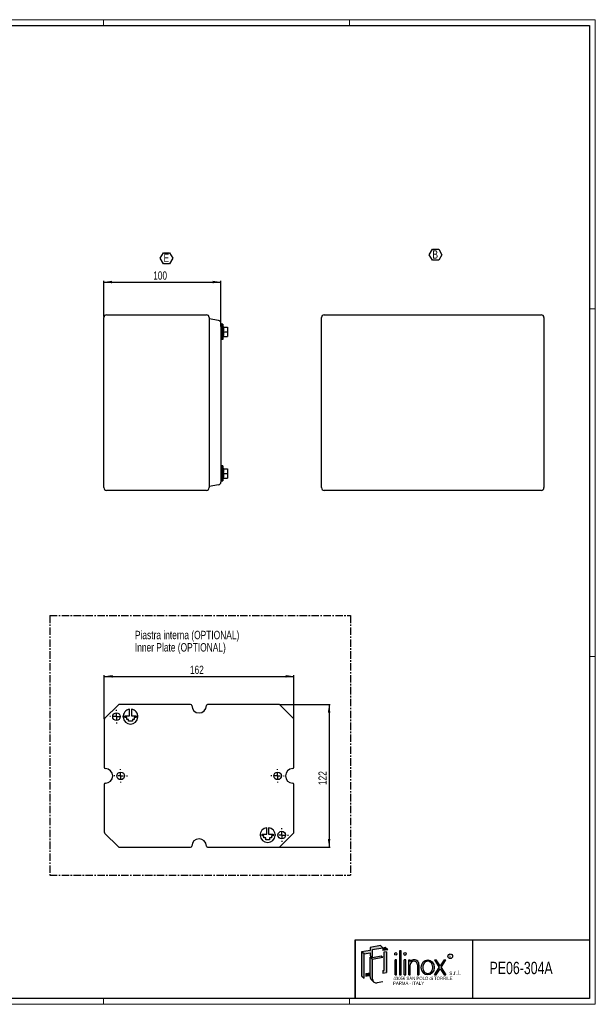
# Model space of a CAD drawing. Header units: millimetres. Extents: x 0 to 1189, y -3 to 841.
# Tile 3 of 3: x 697 to 1189, y 0 to 841. Entities that reach past the tile are written whole.
import ezdxf
from ezdxf.enums import TextEntityAlignment as Align

# ---------------------------------------------------------------- set-up
doc = ezdxf.new("R2010")
doc.units = ezdxf.units.MM
doc.linetypes.add('CENTER', pattern=[10.159999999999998, 6.35, -1.27, 1.27, -1.27])
doc.layers.add('SLD-0', color=179, linetype='Continuous')
doc.layers.add('SLD-0_0', color=7, linetype='Continuous')
doc.styles.add('SLDTEXTSTYLE0', font='TXT', dxfattribs={"width": 0.6328001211})
doc.styles.add('SLDTEXTSTYLE1', font='TXT', dxfattribs={"width": 0.8214676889})
doc.styles.add('SLDTEXTSTYLE2', font='TXT', dxfattribs={"width": 0.7720111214})
doc.styles.add('SLDTEXTSTYLE3', font='TXT', dxfattribs={"width": 0.7700328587})
doc.styles.add('SLDTEXTSTYLE4', font='TXT', dxfattribs={"width": 0.75})
doc.dimstyles.new('SLDDIMSTYLE0', dxfattribs={"dimtxt": 7.0555555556, "dimasz": 7.0555555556, "dimexe": 0, "dimexo": 0.0625, "dimgap": 1.7638888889, "dimtad": 1, "dimrnd": 1e-09, "dimzin": 12, "dimdsep": 46, "dimtxsty": 'SLDTEXTSTYLE4', "dimsah": 1, "dimcen": 0.09, "dimadec": 0, "dimazin": 3, "dimtfac": 1, "dimtofl": 0, "dimtmove": 0, "dimatfit": 3, "dimfxl": 1, "dimfrac": 2, "dimtolj": 1, "dimtzin": 12, "dimarcsym": 0})

# ---------------------------------------------------------------- blocks, each defined once
blk = doc.blocks.new('SW_NOTE_0')
at = {"layer": 'SLD-0_0', "color": 0, "insert": (0, 3.3960948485), "char_height": 2.6345355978, "attachment_point": 1, "style": 'SLDTEXTSTYLE0'}
blk.add_mtext('R', dxfattribs=at)
blk = doc.blocks.new('SW_NOTE_0_1')
at = {"layer": 'SLD-0_0', "color": 0, "insert": (0, 4.8726760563), "char_height": 3.78, "attachment_point": 1, "style": 'SLDTEXTSTYLE1'}
blk.add_mtext('s.r.l.', dxfattribs=at)
blk = doc.blocks.new('SW_NOTE_0_3')
at = {"layer": 'SLD-0_0', "color": 0, "insert": (0, 3.6545070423), "char_height": 2.835, "attachment_point": 1, "style": 'SLDTEXTSTYLE2'}
blk.add_mtext('PARMA - ITALY', dxfattribs=at)
blk = doc.blocks.new('SW_NOTE_0_4')
at = {"layer": 'SLD-0_0', "color": 0, "insert": (0, 3.6545070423), "char_height": 2.835, "attachment_point": 1, "style": 'SLDTEXTSTYLE3'}
blk.add_mtext('43056 SAN POLO di TORRILE', dxfattribs=at)
blk = doc.blocks.new('ILINOX_1')
at = {"linetype": 'Continuous'}
for points in [[(12.56238813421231, 42.93049448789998), (17.68767981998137, 43.83422169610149), (17.68767981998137, 41.49485084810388), (19.06997814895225, 40.33496483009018), (19.83815426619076, 39.69038853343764), (19.83815426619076, 46.70850107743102), (28.59271034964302, 48.25216551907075), (26.44223590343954, 50.05662783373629), (17.68767981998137, 48.51296339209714), (17.68767981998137, 46.01787067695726), (10.41191368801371, 44.73495680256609)], [(10.41191368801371, 24.14849334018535), (12.5623881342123, 22.3440310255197), (12.56238813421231, 42.93049448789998), (10.41191368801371, 44.73495680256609)], [(28.59271034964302, 45.75707280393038), (32.83609695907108, 46.5052963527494), (30.68562251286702, 48.30975866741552), (28.59271034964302, 47.9407217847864)], [(31.64678478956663, 27.09661558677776), (31.64678478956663, 44.83252775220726), (29.49631034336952, 44.47994683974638), (29.49631034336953, 28.9010779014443), (28.59271034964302, 28.77953397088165), (28.59271034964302, 26.595884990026)], [(42.91513113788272, 24.96253889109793), (44.13251886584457, 24.96253889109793), (44.13251886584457, 45.730596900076), (42.91513113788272, 45.730596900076)], [(19.83815426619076, 39.69038853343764), (19.06997814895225, 40.33496483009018), (17.68767981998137, 40.09122833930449), (19.83815426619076, 38.28676602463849), (28.59271034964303, 39.83043046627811), (27.21041202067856, 40.99031648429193)], [(38.97076181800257, 24.96253889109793), (40.18814954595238, 24.96253889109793), (40.18814954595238, 37.95874071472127), (38.97076181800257, 37.95874071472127)], [(46.85950045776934, 24.96253889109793), (48.07688818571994, 24.96253889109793), (48.07688818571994, 37.95874071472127), (46.85950045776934, 37.95874071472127)], [(76.77883987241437, 31.47582477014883), (72.70793607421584, 24.96253889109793), (74.17893974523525, 24.96253889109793), (77.51434170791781, 30.29905077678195), (80.84974367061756, 24.96253889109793), (82.32074734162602, 24.96253889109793), (78.24984354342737, 31.47582477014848), (82.30176566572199, 37.95874071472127), (80.83076199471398, 37.95874071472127), (77.5143417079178, 32.65259876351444), (74.19792142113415, 37.95874071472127), (72.72691775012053, 37.95874071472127)], [(13.96601064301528, 24.01680319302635), (17.68767981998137, 24.67303388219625), (17.68767981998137, 26.85668286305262), (13.96601064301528, 26.20045217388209)]]:
    blk.add_hatch(color=7, dxfattribs=at).paths.add_polyline_path(points, flags=0)
h = blk.add_hatch(color=7, dxfattribs=at)
edge = h.paths.add_edge_path(flags=0)
edge.add_arc((23.11327345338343, 21.44942304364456), 3.275119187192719, 180, 229.9999999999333, ccw=False)
edge.add_line((19.83815426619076, 21.44942304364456), (19.83815426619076, 38.28676602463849))
edge.add_line((19.83815426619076, 38.28676602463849), (17.68767981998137, 40.09122833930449))
edge.add_line((17.68767981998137, 40.09122833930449), (17.68767981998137, 26.85668286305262))
edge.add_line((17.68767981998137, 26.85668286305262), (17.68767981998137, 24.67303388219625))
edge.add_line((17.68767981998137, 24.67303388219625), (17.68767981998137, 23.2538853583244))
edge.add_arc((20.96279900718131, 23.2538853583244), 3.275119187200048, 180, 230.000000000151)
edge.add_line((18.85759297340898, 20.74499850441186), (21.0080674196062, 18.94053618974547))
h = blk.add_hatch(color=7, dxfattribs=at)
edge = h.paths.add_edge_path(flags=0)
edge.add_arc((55.41255143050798, 33.95314528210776), 4.005804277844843, 356.7216528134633, 449.8209872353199)
edge.add_arc((55.41139036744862, 33.58153046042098), 4.377420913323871, 89.82098723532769, 140.7560060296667)
edge.add_line((52.02125750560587, 36.35079264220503), (52.02125750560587, 37.95874071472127))
edge.add_line((52.02125750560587, 37.95874071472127), (50.80386977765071, 37.95874071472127))
edge.add_line((50.80386977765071, 37.95874071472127), (50.80386977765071, 24.96253889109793))
edge.add_line((50.80386977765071, 24.96253889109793), (52.02125750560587, 24.96253889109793))
edge.add_line((52.02125750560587, 24.96253889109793), (52.02125750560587, 33.72407548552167))
edge.add_arc((55.10783500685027, 33.65397965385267), 3.087373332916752, 1.3009571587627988, 178.6990428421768, ccw=False)
edge.add_line((58.19441250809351, 33.72407548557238), (58.19441250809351, 24.96253889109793))
edge.add_line((58.19441250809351, 24.96253889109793), (59.41180020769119, 24.96253889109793))
edge.add_line((59.41180020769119, 24.96253889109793), (59.41180020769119, 33.72406640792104))
at = {"color": 7, "linetype": 'Continuous', "lineweight": 25}
for p, q in [((5.0034791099, 4.9186188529), (5.0034791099, 54.9186188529)), ((5.0034791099, 54.9186188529), (205.0034791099, 54.9186188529)), ((105.0034791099, 54.9186188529), (105.0034791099, 4.9186188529))]:
    blk.add_line(p, q, dxfattribs=at)
at = {"layer": 'SLD-0_0'}
for p, q in [((5.0034791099, 54.9186188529), (5.0034791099, 4.9186188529)), ((17.68767982, 43.8342216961), (17.68767982, 41.4948508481))]:
    blk.add_line(p, q, dxfattribs=at)
at = {"layer": 'SLD-0_0', "color": 7}
for p, q in [((17.68767982, 46.017870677), (10.411913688, 44.7349568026)), ((12.5623881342, 42.9304944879), (10.411913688, 44.7349568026)), ((10.411913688, 44.7349568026), (10.411913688, 24.1484933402)), ((12.5623881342, 42.9304944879), (17.68767982, 43.8342216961)), ((12.5623881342, 22.3440310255), (12.5623881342, 42.9304944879)), ((26.4422359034, 50.0566278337), (17.68767982, 48.5129633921)), ((17.68767982, 48.5129633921), (17.68767982, 46.017870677)), ((19.8381542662, 46.7085010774), (28.5927103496, 48.2521655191)), ((19.8381542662, 39.6903885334), (19.8381542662, 46.7085010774)), ((28.5927103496, 48.2521655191), (26.4422359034, 50.0566278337)), ((30.6856225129, 48.3097586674), (28.5927103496, 47.9407217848)), ((28.5927103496, 47.9407217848), (28.5927103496, 45.7570728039)), ((32.8360969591, 46.5052963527), (28.5927103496, 45.7570728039)), ((31.6467847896, 44.8325277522), (29.4963103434, 44.4799468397)), ((29.4963103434, 44.4799468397), (29.4963103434, 28.9010779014)), ((32.8360969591, 46.5052963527), (30.6856225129, 48.3097586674)), ((31.6467847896, 44.8325277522), (31.6467847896, 27.0966155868)), ((44.1325188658, 45.7305969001), (42.9151311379, 45.7305969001)), ((42.9151311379, 45.7305969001), (42.9151311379, 24.9625388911)), ((44.1325188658, 24.9625388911), (44.1325188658, 45.7305969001)), ((19.8381542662, 39.6903885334), (17.68767982, 41.4948508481)), ((19.069978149, 40.3349648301), (17.68767982, 40.0912283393)), ((19.8381542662, 38.2867660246), (17.68767982, 40.0912283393)), ((17.68767982, 23.2538853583), (17.68767982, 40.0912283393)), ((27.2104120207, 40.9903164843), (19.8381542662, 39.6903885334)), ((28.5927103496, 39.8304304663), (19.8381542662, 38.2867660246)), ((19.8381542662, 21.4494230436), (19.8381542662, 38.2867660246)), ((28.5927103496, 39.8304304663), (27.2104120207, 40.9903164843)), ((40.188149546, 37.9587407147), (38.970761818, 37.9587407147)), ((38.970761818, 24.9625388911), (38.970761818, 37.9587407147)), ((40.188149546, 24.9625388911), (40.188149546, 37.9587407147)), ((48.0768881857, 37.9587407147), (46.8595004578, 37.9587407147)), ((46.8595004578, 24.9625388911), (46.8595004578, 37.9587407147)), ((48.0768881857, 24.9625388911), (48.0768881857, 37.9587407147)), ((50.8038697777, 37.9587407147), (52.0212575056, 37.9587407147)), ((50.8038697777, 24.9625388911), (50.8038697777, 37.9587407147)), ((52.0212575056, 36.3507926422), (52.0212575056, 37.9587407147)), ((52.0212575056, 24.9625388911), (52.0212575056, 33.7240754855)), ((58.1944125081, 33.7240754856), (58.1944125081, 24.9625388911)), ((59.4118002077, 33.7240664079), (59.4118002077, 24.9625388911)), ((72.7269177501, 37.9587407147), (74.1979214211, 37.9587407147)), ((72.7269177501, 37.9587407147), (76.7788398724, 31.4758247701)), ((77.5143417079, 32.6525987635), (74.1979214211, 37.9587407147)), ((80.8307619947, 37.9587407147), (77.5143417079, 32.6525987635)), ((78.2498435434, 31.4758247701), (82.3017656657, 37.9587407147)), ((80.8307619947, 37.9587407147), (82.3017656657, 37.9587407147)), ((13.966010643, 26.2004521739), (17.68767982, 26.8566828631)), ((13.966010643, 26.2004521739), (13.966010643, 24.016803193)), ((28.5927103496, 28.7795339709), (29.4963103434, 28.9010779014)), ((28.5927103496, 28.7795339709), (28.5927103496, 26.59588499)), ((28.5927103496, 26.59588499), (31.6467847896, 27.0966155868)), ((72.7079360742, 24.9625388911), (76.7788398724, 31.4758247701)), ((74.1789397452, 24.9625388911), (77.5143417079, 30.2990507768)), ((77.5143417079, 30.2990507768), (80.8497436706, 24.9625388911)), ((78.2498435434, 31.4758247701), (82.3207473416, 24.9625388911)), ((10.411913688, 24.1484933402), (12.5623881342, 22.3440310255)), ((13.966010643, 24.016803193), (17.68767982, 24.6730338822)), ((18.8575929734, 20.7449985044), (21.0080674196, 18.9405361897)), ((28.5927103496, 19.0899524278), (23.6819919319, 18.2240602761)), ((38.970761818, 24.9625388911), (40.188149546, 24.9625388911)), ((42.9151311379, 24.9625388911), (44.1325188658, 24.9625388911)), ((46.8595004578, 24.9625388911), (48.0768881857, 24.9625388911)), ((50.8038697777, 24.9625388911), (52.0212575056, 24.9625388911)), ((58.1944125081, 24.9625388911), (59.4118002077, 24.9625388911)), ((72.7079360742, 24.9625388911), (74.1789397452, 24.9625388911)), ((80.8497436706, 24.9625388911), (82.3207473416, 24.9625388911))]:
    blk.add_line(p, q, dxfattribs=at)
blk.add_circle((86.1759450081, 40.925645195), 1.986733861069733, dxfattribs=at)
for centre, radius, start, end in [((55.4113903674, 33.5815304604), 4.377420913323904, 89.8209872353, 140.7560060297), ((55.1078350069, 33.6539796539), 3.087373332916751, 1.3009571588, 178.6990428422), ((55.4125514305, 33.9531452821), 4.005804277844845, 356.7216528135, 89.8209872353), ((20.9627990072, 23.2538853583), 3.275119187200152, 180, 230.0000000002), ((23.1132734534, 21.4494230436), 3.275119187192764, 180, 279.9999999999)]:
    blk.add_arc(centre, radius, start, end, dxfattribs=at)
for centre, major_axis, ratio in [((39.579455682, 42.9454298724), (0, 1.109731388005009), 0.8176290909), ((47.4681943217, 42.9454298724), (0, 1.233034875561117), 0.8176290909), ((66.9054482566, 31.4606398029), (0, 6.498100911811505), 0.8532216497)]:
    blk.add_ellipse(centre, major_axis=major_axis, ratio=ratio, dxfattribs=at)
for points, knots in [([(66.90544825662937, 36.71134071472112), (66.51653749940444, 36.71134071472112), (66.1274217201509, 36.64622045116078), (65.255528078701, 36.34594498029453), (64.77941694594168, 36.06418698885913), (63.92732585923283, 35.29277647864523), (63.55256352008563, 34.80285215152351), (62.9741960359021, 33.67504274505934), (62.77133090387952, 33.03786908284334), (62.57811426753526, 31.71293355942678), (62.5879379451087, 31.02601168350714), (62.8185006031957, 29.71066903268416), (63.03902612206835, 29.0830880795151), (63.64732569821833, 27.98180101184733), (64.0342956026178, 27.50876645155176), (64.90400368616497, 26.77432485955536), (65.3855503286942, 26.51250535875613), (66.37755019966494, 26.21258249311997), (66.8884643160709, 26.17319874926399), (67.39236045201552, 26.24407751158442)], [0, 0, 0, 0, 0.2858004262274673, 0.2858004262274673, 0.65770496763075, 0.65770496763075, 1.029609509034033, 1.029609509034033, 1.401514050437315, 1.401514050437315, 1.773418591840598, 1.773418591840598, 2.145323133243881, 2.145323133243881, 2.517227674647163, 2.517227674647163, 2.889132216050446, 2.889132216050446, 3.261036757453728, 3.261036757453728, 3.261036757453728, 3.261036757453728]), ([(67.39236045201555, 26.24407751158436), (67.9093532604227, 26.31679847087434), (68.42025569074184, 26.50645209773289), (69.36913885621, 27.11547107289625), (69.80609686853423, 27.53588705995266), (70.52723115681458, 28.56368245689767), (70.81025083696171, 29.17053129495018), (71.16357604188, 30.47840188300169), (71.23348646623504, 31.17847741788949), (71.14523844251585, 32.55623076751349), (70.98716542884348, 33.23295482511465), (70.47593060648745, 34.45303970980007), (70.1234333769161, 34.99551339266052), (69.29426930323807, 35.86997781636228), (68.81897500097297, 36.20194556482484), (67.86167798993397, 36.61296792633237), (67.38329073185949, 36.7113407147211), (66.9054482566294, 36.71134071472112)], [3.261036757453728, 3.261036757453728, 3.261036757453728, 3.261036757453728, 3.642607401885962, 3.642607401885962, 4.024178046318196, 4.024178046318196, 4.405748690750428, 4.405748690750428, 4.787319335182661, 4.787319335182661, 5.168889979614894, 5.168889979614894, 5.550460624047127, 5.550460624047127, 5.93203126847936, 5.93203126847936, 6.283185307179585, 6.283185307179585, 6.283185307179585, 6.283185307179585])]:
    blk.add_open_spline(points, degree=3, knots=knots, dxfattribs=at)
for name, p in [('SW_NOTE_0', (85.1119381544, 38.8364042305)), ('SW_NOTE_0_1', (85.3443093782, 23.8417130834)), ('SW_NOTE_0_4', (37.5766296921, 19.794521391)), ('SW_NOTE_0_3', (37.3214796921, 15.7097121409))]:
    blk.add_blockref(name, p, dxfattribs=at)
at = {"layer": 'SLD-0_0', "color": 7, "style": 'SLDTEXTSTYLE4', "width": 0.75}
blk.add_attdef('AUTOATTR0', text='', height=10.5, dxfattribs=at).set_placement((119.7118110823, 22.5724912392), align=Align.BOTTOM_LEFT)
blk = doc.blocks.new('SW_NOTE_0_5')
at = {"color": 0, "linetype": 'Continuous', "lineweight": 0, "char_height": 7.14375, "attachment_point": 1, "style": 'SLDTEXTSTYLE4'}
for s, insert in [('Piastra interna (OPTIONAL)', (0, 9.208777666)), ('Inner Plate (OPTIONAL)', (0, -1.3162226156))]:
    blk.add_mtext(s, dxfattribs=dict(at, insert=insert))
blk = doc.blocks.new('_D_9')
at = {"layer": 'SLD-0_0'}
for p, q in [((769.288799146, 587.4227764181), (769.288799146, 617.8227764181)), ((769.288799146, 616.8227764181), (869.288799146, 616.8227764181)), ((869.288799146, 578.8642061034), (869.288799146, 617.8227764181))]:
    blk.add_line(p, q, dxfattribs=at)
for points in [[(769.288799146, 616.8227764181), (776.3443547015, 615.7373063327), (776.3443547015, 617.9082465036)], [(869.288799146, 616.8227764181), (862.2332435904, 617.9082465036), (862.2332435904, 615.7373063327)]]:
    blk.add_solid(points, dxfattribs=at)
at = {"layer": 'SLD-0_0', "insert": (811.4688914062, 625.9178650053), "char_height": 7.0555555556, "attachment_point": 1, "style": 'SLDTEXTSTYLE4'}
blk.add_mtext('100', dxfattribs=at)
blk = doc.blocks.new('SW_NOTE_0_9')
at = {"layer": 'SLD-0_0', "color": 0}
for p, q in [((-2.8200384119, 5.3237982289), (-0.1583706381, 9.933942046)), ((-0.1583706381, 9.933942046), (5.1649649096, 9.933942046)), ((5.1649649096, 9.933942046), (7.8266326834, 5.3237982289)), ((-0.1583706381, 0.7136544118), (-2.8200384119, 5.3237982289)), ((5.1649649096, 0.7136544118), (-0.1583706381, 0.7136544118)), ((7.8266326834, 5.3237982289), (5.1649649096, 0.7136544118))]:
    blk.add_line(p, q, dxfattribs=at)
at = {"layer": 'SLD-0_0', "color": 0, "insert": (0, 9.208777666), "char_height": 7.14375, "attachment_point": 1, "style": 'SLDTEXTSTYLE4'}
blk.add_mtext('E', dxfattribs=at)
blk = doc.blocks.new('SW_NOTE_0_10')
at = {"layer": 'SLD-0_0', "color": 0}
for p, q in [((-2.7683066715, 5.3692289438), (-0.0506478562, 10.0763520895)), ((-0.0506478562, 10.0763520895), (5.3846697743, 10.0763520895)), ((5.3846697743, 10.0763520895), (8.1023285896, 5.3692289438)), ((-0.0506478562, 0.6621057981), (-2.7683066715, 5.3692289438)), ((5.3846697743, 0.6621057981), (-0.0506478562, 0.6621057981)), ((8.1023285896, 5.3692289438), (5.3846697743, 0.6621057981))]:
    blk.add_line(p, q, dxfattribs=at)
at = {"layer": 'SLD-0_0', "color": 0, "insert": (0, 9.208777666), "char_height": 7.14375, "attachment_point": 1, "style": 'SLDTEXTSTYLE4'}
blk.add_mtext('B', dxfattribs=at)
blk = doc.blocks.new('_D_10')
at = {"layer": 'SLD-0_0'}
for p, q in [((769.668015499, 243.8490402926), (769.668015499, 281.0518360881)), ((769.668015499, 280.0518360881), (931.668015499, 280.0518360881)), ((931.668015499, 243.8490402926), (931.668015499, 281.0518360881))]:
    blk.add_line(p, q, dxfattribs=at)
for points in [[(769.668015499, 280.0518360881), (776.7235710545, 278.9663660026), (776.7235710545, 281.1373061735)], [(931.668015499, 280.0518360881), (924.6124599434, 281.1373061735), (924.6124599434, 278.9663660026)]]:
    blk.add_solid(points, dxfattribs=at)
at = {"layer": 'SLD-0_0', "insert": (842.8481077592, 289.1469246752), "char_height": 7.0555555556, "attachment_point": 1, "style": 'SLDTEXTSTYLE4'}
blk.add_mtext('162', dxfattribs=at)
blk = doc.blocks.new('_D_11')
at = {"layer": 'SLD-0_0'}
for p, q in [((919.4652197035, 256.0518360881), (962.668015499, 256.0518360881)), ((961.668015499, 256.0518360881), (961.668015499, 134.0518360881)), ((919.4652197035, 134.0518360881), (962.668015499, 134.0518360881))]:
    blk.add_line(p, q, dxfattribs=at)
for points in [[(961.668015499, 256.0518360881), (960.5825454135, 248.9962805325), (962.7534855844, 248.9962805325)], [(961.668015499, 134.0518360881), (962.7534855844, 141.1073916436), (960.5825454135, 141.1073916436)]]:
    blk.add_solid(points, dxfattribs=at)
at = {"layer": 'SLD-0_0', "insert": (952.5729269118, 187.2319283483), "char_height": 7.0555555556, "attachment_point": 1, "rotation": 90.00000000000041, "style": 'SLDTEXTSTYLE4'}
blk.add_mtext('122', dxfattribs=at)
blk = doc.blocks.new('SW_CENTERMARKSYMBOL_6')
at = {"layer": 'SLD-0', "color": 0}
for p, q in [((-5, 0), (-5.75, 0)), ((0, 0), (-2.5, 0)), ((0, 5), (0, 5.75)), ((0, 0), (0, 2.5)), ((0, 0), (0, -2.5)), ((0, 0), (2.5, 0)), ((5, 0), (5.75, 0)), ((0, -5), (0, -5.75))]:
    blk.add_line(p, q, dxfattribs=at)
blk = doc.blocks.new('SW_CENTERMARKSYMBOL_7')
at = {"layer": 'SLD-0', "color": 0}
for p, q in [((-5, 0), (-5.75, 0)), ((0, 0), (-2.5, 0)), ((0, 5), (0, 5.75)), ((0, 0), (0, 2.5)), ((0, 0), (0, -2.5)), ((0, 0), (2.5, 0)), ((5, 0), (5.75, 0)), ((0, -5), (0, -5.75))]:
    blk.add_line(p, q, dxfattribs=at)
blk = doc.blocks.new('SW_CENTERMARKSYMBOL_8')
at = {"layer": 'SLD-0', "color": 0}
for p, q in [((-5, 0), (-5.75, 0)), ((0, 0), (-2.5, 0)), ((0, 5), (0, 5.75)), ((0, 0), (0, 2.5)), ((0, 0), (0, -2.5)), ((0, 0), (2.5, 0)), ((5, 0), (5.75, 0)), ((0, -5), (0, -5.75))]:
    blk.add_line(p, q, dxfattribs=at)
blk = doc.blocks.new('SW_CENTERMARKSYMBOL_9')
at = {"layer": 'SLD-0', "color": 0}
for p, q in [((-5, 0), (-5.75, 0)), ((0, 0), (-2.5, 0)), ((0, 5), (0, 5.75)), ((0, 0), (0, 2.5)), ((0, 0), (0, -2.5)), ((0, 0), (2.5, 0)), ((5, 0), (5.75, 0)), ((0, -5), (0, -5.75))]:
    blk.add_line(p, q, dxfattribs=at)

msp = doc.modelspace()

# ---------------------------------------------------------------- linework, layer by layer
at = {"color": 7, "linetype": 'Continuous', "lineweight": 18}
for p, q in [((1189.0034791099, 840.9186188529), (0.0034791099, 840.9186188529)), ((769.0034791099, 835.9186188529), (769.0034791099, 840.9186188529)), ((979.0034791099, 835.9186188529), (979.0034791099, 840.9186188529)), ((1189.0034791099, -0.0813811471), (1189.0034791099, 840.9186188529)), ((1184.0034791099, 593.9186188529), (1189.0034791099, 593.9186188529)), ((1184.0034791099, 296.9186188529), (1189.0034791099, 296.9186188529)), ((1184.0034791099, 4.9186188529), (5.0034791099, 4.9186188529)), ((769.0034791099, 4.9186188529), (769.0034791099, -0.0813811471)), ((979.0034791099, 4.9186188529), (979.0034791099, -0.0813811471)), ((0.0034791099, -0.0813811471), (1189.0034791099, -0.0813811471)), ((1189.0034791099, -0.0813811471), (979.0034791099, -0.0813811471))]:
    msp.add_line(p, q, dxfattribs=at)
at = {"color": 7, "linetype": 'Continuous', "lineweight": 25}
for p, q in [((5.0034791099, 835.9186188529), (1184.0034791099, 835.9186188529)), ((1184.0034791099, 835.9186188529), (1184.0034791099, 4.9186188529)), ((771.688799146, 588.8227764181), (856.888799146, 588.8227764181)), ((957.539942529, 588.8227764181), (1142.739942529, 588.8227764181)), ((769.288799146, 441.2227764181), (769.288799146, 586.4227764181)), ((859.288799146, 586.4227764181), (859.288799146, 441.2227764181)), ((867.3055547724, 584.0842061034), (859.288799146, 585.4977764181)), ((869.888799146, 580.7477764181), (869.288799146, 580.7477764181)), ((869.888799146, 580.7477764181), (869.888799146, 567.8977764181)), ((870.888799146, 580.7227764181), (869.888799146, 580.7227764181)), ((871.4934195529, 578.3227764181), (870.888799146, 580.7477764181)), ((870.888799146, 580.7477764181), (870.888799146, 567.8977764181)), ((955.139942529, 441.2227764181), (955.139942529, 586.4227764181)), ((1145.139942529, 586.4227764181), (1145.139942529, 441.2227764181)), ((869.288799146, 577.8642061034), (869.288799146, 449.7813467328)), ((871.3391348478, 578.3227764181), (874.888799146, 578.3227764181)), ((871.3391348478, 574.3227764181), (874.888799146, 574.3227764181)), ((874.888799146, 578.3227764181), (874.888799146, 574.3227764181)), ((874.888799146, 574.3227764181), (874.888799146, 570.3227764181)), ((869.288799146, 567.8977764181), (869.888799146, 567.8977764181)), ((869.888799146, 567.9227764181), (870.888799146, 567.9227764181)), ((870.888799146, 567.8977764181), (871.4934195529, 570.3227764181)), ((871.3391348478, 570.3227764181), (874.888799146, 570.3227764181)), ((869.888799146, 459.7477764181), (869.288799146, 459.7477764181)), ((869.888799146, 459.7477764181), (869.888799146, 446.8977764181)), ((870.888799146, 459.7227764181), (869.888799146, 459.7227764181)), ((871.4934195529, 457.3227764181), (870.888799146, 459.7477764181)), ((870.888799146, 459.7477764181), (870.888799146, 446.8977764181)), ((871.3391348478, 457.3227764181), (874.888799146, 457.3227764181)), ((874.888799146, 457.3227764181), (874.888799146, 453.3227764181)), ((869.288799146, 446.8977764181), (869.888799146, 446.8977764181)), ((869.888799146, 446.9227764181), (870.888799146, 446.9227764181)), ((870.888799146, 446.8977764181), (871.4934195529, 449.3227764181)), ((871.3391348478, 453.3227764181), (874.888799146, 453.3227764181)), ((871.3391348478, 449.3227764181), (874.888799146, 449.3227764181)), ((874.888799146, 453.3227764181), (874.888799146, 449.3227764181)), ((856.888799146, 438.8227764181), (771.688799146, 438.8227764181)), ((867.3055547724, 443.5613467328), (859.288799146, 442.1477764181)), ((1142.739942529, 438.8227764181), (957.539942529, 438.8227764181)), ((781.4565977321, 255.4660496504), (770.2538019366, 244.2632538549)), ((843.418015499, 256.0518360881), (782.8708112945, 256.0518360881)), ((918.4652197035, 256.0518360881), (857.918015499, 256.0518360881)), ((931.0822290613, 244.2632538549), (919.8794332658, 255.4660496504)), ((787.2978405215, 244.8220110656), (787.2978405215, 246.4220110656)), ((787.2978405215, 246.4220110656), (791.2978405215, 246.4220110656)), ((788.8978405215, 244.8220110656), (787.2978405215, 244.8220110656)), ((788.8978405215, 243.2220110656), (788.8978405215, 244.8220110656)), ((791.2978405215, 246.4220110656), (791.2978405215, 251.9214157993)), ((792.8978405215, 251.9214157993), (792.8978405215, 246.4220110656)), ((792.8978405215, 246.4220110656), (796.8978405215, 246.4220110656)), ((796.8978405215, 244.8220110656), (795.2978405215, 244.8220110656)), ((795.2978405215, 244.8220110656), (795.2978405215, 243.2220110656)), ((796.8978405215, 246.4220110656), (796.8978405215, 244.8220110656)), ((769.668015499, 242.8490402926), (769.668015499, 202.3018360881)), ((790.4978405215, 243.2220110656), (788.8978405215, 243.2220110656)), ((790.4978405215, 241.6220110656), (790.4978405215, 243.2220110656)), ((793.6978405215, 241.6220110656), (790.4978405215, 241.6220110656)), ((795.2978405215, 243.2220110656), (793.6978405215, 243.2220110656)), ((793.6978405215, 243.2220110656), (793.6978405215, 241.6220110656)), ((931.668015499, 202.3018360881), (931.668015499, 242.8490402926)), ((769.668015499, 187.8018360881), (769.668015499, 147.2546318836)), ((931.668015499, 147.2546318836), (931.668015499, 187.8018360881)), ((770.2538019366, 145.8404183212), (781.4565977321, 134.6376225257)), ((904.4381904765, 143.6816611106), (904.4381904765, 145.2816611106)), ((904.4381904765, 145.2816611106), (908.4381904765, 145.2816611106)), ((906.0381904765, 143.6816611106), (904.4381904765, 143.6816611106)), ((906.0381904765, 142.0816611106), (906.0381904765, 143.6816611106)), ((908.4381904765, 145.2816611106), (908.4381904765, 150.7810658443)), ((910.0381904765, 150.7810658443), (910.0381904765, 145.2816611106)), ((910.0381904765, 145.2816611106), (914.0381904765, 145.2816611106)), ((914.0381904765, 143.6816611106), (912.4381904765, 143.6816611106)), ((912.4381904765, 143.6816611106), (912.4381904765, 142.0816611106)), ((914.0381904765, 145.2816611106), (914.0381904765, 143.6816611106)), ((919.8794332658, 134.6376225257), (931.0822290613, 145.8404183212)), ((907.6381904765, 142.0816611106), (906.0381904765, 142.0816611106)), ((907.6381904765, 140.4816611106), (907.6381904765, 142.0816611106)), ((910.8381904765, 140.4816611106), (907.6381904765, 140.4816611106)), ((912.4381904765, 142.0816611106), (910.8381904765, 142.0816611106)), ((910.8381904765, 142.0816611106), (910.8381904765, 140.4816611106)), ((782.8708112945, 134.0518360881), (843.418015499, 134.0518360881)), ((857.918015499, 134.0518360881), (918.4652197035, 134.0518360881)), ((1184.0034791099, 4.9186188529), (5.0034791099, 4.9186188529))]:
    msp.add_line(p, q, dxfattribs=at)
for centre, radius in [((780.0978405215, 245.6220110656), 3.250000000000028), ((783.668015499, 195.0518360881), 3.25), ((917.668015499, 195.0518360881), 3.25), ((921.2381904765, 144.4816611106), 3.250000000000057)]:
    msp.add_circle(centre, radius, dxfattribs=at)
for centre, radius, start, end in [((771.688799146, 586.4227764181), 2.399999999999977, 90, 180), ((856.888799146, 586.4227764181), 2.399999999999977, 0, 90), ((957.539942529, 586.4227764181), 2.400000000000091, 90, 180), ((1142.739942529, 586.4227764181), 2.400000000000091, 0, 90), ((866.888799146, 581.7206674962), 2.400000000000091, 0, 80), ((866.888799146, 445.92488534), 2.400000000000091, 280, 0), ((771.688799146, 441.2227764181), 2.400000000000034, 180, 270), ((856.888799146, 441.2227764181), 2.400000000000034, 270, 0), ((957.539942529, 441.2227764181), 2.400000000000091, 180, 270), ((1142.739942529, 441.2227764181), 2.400000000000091, 270, 0), ((782.8708112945, 254.0518360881), 2, 90, 135), ((843.418015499, 255.0518360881), 1, 1e-10, 90), ((850.668015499, 255.0518360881), 6.25, 180.0000000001, 359.9999999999), ((857.918015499, 255.0518360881), 1, 90, 179.9999999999), ((918.4652197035, 254.0518360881), 1.999999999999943, 45, 90), ((771.668015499, 242.8490402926), 2, 135, 180), ((792.0978405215, 245.6220110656), 6.349999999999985, 97.2375986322, 82.7624013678), ((929.668015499, 242.8490402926), 2.000000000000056, 0, 45), ((770.668015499, 202.3018360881), 1.000000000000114, 180, 270), ((930.668015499, 202.3018360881), 1, 270, 0), ((770.668015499, 195.0518360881), 6.25, 270, 90), ((930.668015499, 195.0518360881), 6.25, 90, 270), ((770.668015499, 187.8018360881), 1.000000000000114, 90, 180), ((930.668015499, 187.8018360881), 1, 0, 90), ((771.668015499, 147.2546318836), 2, 180, 225), ((909.2381904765, 144.4816611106), 6.349999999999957, 97.2375986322, 82.7624013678), ((929.668015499, 147.2546318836), 2, 315, 0), ((782.8708112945, 136.0518360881), 2, 225, 270), ((843.418015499, 135.0518360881), 1, 270, 359.9999999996), ((850.668015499, 135.051836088), 6.25, 4e-10, 179.9999999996), ((857.918015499, 135.0518360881), 1, 180.0000000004, 270), ((918.4652197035, 136.0518360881), 2, 270, 315)]:
    msp.add_arc(centre, radius, start, end, dxfattribs=at)
for points in [[(869.2887991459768, 581.7206674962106), (869.2887991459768, 581.7206674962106), (869.2887991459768, 581.6953065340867), (869.2887991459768, 581.5945490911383), (869.2887991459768, 581.5198945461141), (869.2887991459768, 581.3261566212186), (869.2887991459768, 581.2059547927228), (869.2887991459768, 580.9233545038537), (869.2887991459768, 580.7636794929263), (869.2887991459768, 580.4083118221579), (869.2887991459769, 580.2102621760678), (869.2887991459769, 579.7919644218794), (869.2887991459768, 579.5709561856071), (869.2887991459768, 579.1051913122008), (869.2887991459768, 578.8607549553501), (869.2887991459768, 578.3687989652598), (869.2887991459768, 578.1186780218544), (869.2887991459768, 577.8642061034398)], [(869.2887991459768, 449.7813467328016), (869.2887991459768, 449.526874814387), (869.2887991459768, 449.276753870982), (869.2887991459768, 448.7847978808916), (869.2887991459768, 448.5403615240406), (869.2887991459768, 448.0745966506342), (869.2887991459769, 447.853588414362), (869.2887991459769, 447.4352906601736), (869.2887991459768, 447.2372410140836), (869.2887991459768, 446.8818733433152), (869.2887991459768, 446.7221983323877), (869.2887991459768, 446.4395980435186), (869.2887991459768, 446.3193962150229), (869.2887991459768, 446.1256582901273), (869.2887991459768, 446.051003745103), (869.2887991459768, 445.9502463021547), (869.2887991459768, 445.9248853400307), (869.2887991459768, 445.9248853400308)]]:
    msp.add_open_spline(points, degree=3, knots=[0, 0, 0, 0, 0.125, 0.125, 0.25, 0.25, 0.375, 0.375, 0.5, 0.5, 0.625, 0.625, 0.75, 0.75, 0.875, 0.875, 1, 1, 1, 1], dxfattribs=at)
for points in [[(871.3391348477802, 578.3227764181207), (871.4351012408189, 577.656109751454), (871.551737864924, 576.3227764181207), (871.4351012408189, 574.9894430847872), (871.3391348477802, 574.3227764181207)], [(871.3391348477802, 574.3227764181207), (871.4351012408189, 573.656109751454), (871.551737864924, 572.3227764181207), (871.435101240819, 570.9894430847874), (871.3391348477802, 570.3227764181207)], [(871.3391348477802, 457.3227764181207), (871.4351012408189, 456.656109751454), (871.551737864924, 455.3227764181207), (871.435101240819, 453.9894430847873), (871.3391348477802, 453.3227764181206)], [(871.3391348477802, 453.3227764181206), (871.4351012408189, 452.656109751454), (871.551737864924, 451.3227764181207), (871.435101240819, 449.9894430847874), (871.3391348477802, 449.3227764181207)]]:
    msp.add_open_spline(points, degree=3, dxfattribs=at)
at = {"layer": 'SLD-0_0', "linetype": 'CENTER'}
for p, q in [((723.1616693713, 331.9520734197), (979.8578215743, 331.9520734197)), ((723.1616693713, 331.9520734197), (723.1616693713, 110.3058982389)), ((979.8578215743, 331.9520734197), (979.8578215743, 110.3058982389)), ((723.1616693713, 110.3058982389), (979.8578215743, 110.3058982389))]:
    msp.add_line(p, q, dxfattribs=at)

# ---------------------------------------------------------------- block references
at = {"color": 7, "linetype": 'Continuous', "lineweight": 0}
msp.add_blockref('SW_NOTE_0_5', (795.8148151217, 309.7192659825), dxfattribs=at)
at = {"color": 7, "linetype": 'Continuous'}
msp.add_blockref('ILINOX_1', (979, 0), dxfattribs=at).add_auto_attribs({'AUTOATTR0': 'PE06-304A'})
at = {"layer": 'SLD-0'}
for name, p in [('SW_CENTERMARKSYMBOL_9', (780.0978405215, 245.6220110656)), ('SW_CENTERMARKSYMBOL_7', (783.668015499, 195.0518360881)), ('SW_CENTERMARKSYMBOL_6', (917.668015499, 195.0518360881)), ('SW_CENTERMARKSYMBOL_8', (921.2381904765, 144.4816611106))]:
    msp.add_blockref(name, p, dxfattribs=at)
at = {"layer": 'SLD-0_0'}
for name, p in [('SW_NOTE_0_9', (820.2850567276, 631.7826743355)), ('SW_NOTE_0_10', (1049.9085769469, 634.760759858))]:
    msp.add_blockref(name, p, dxfattribs=at)

# ---------------------------------------------------------------- dimensions: what is measured, and where the dimension line sits
for base, p1, p2, picture, middle in [((869.288799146, 616.8227764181), (769.288799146, 586.4227764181), (869.288799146, 577.8642061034), '_D_9', (819.288799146, 616.8227764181)), ((931.668015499, 280.0518360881), (769.668015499, 242.8490402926), (931.668015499, 242.8490402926), '_D_10', (850.668015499, 280.0518360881))]:
    dim = msp.add_linear_dim(base=base, p1=p1, p2=p2, dimstyle='SLDDIMSTYLE0', dxfattribs=at)
    dim.commit()
    dim.dimension.update_dxf_attribs({"geometry": picture, "text_midpoint": middle, "dimtype": 160})
dim = msp.add_linear_dim(base=(961.668015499, 134.0518360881), p1=(918.4652197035, 256.0518360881), p2=(918.4652197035, 134.0518360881), angle=90, dimstyle='SLDDIMSTYLE0', dxfattribs=at)
dim.commit()
dim.dimension.update_dxf_attribs({"geometry": '_D_11', "text_midpoint": (961.668015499, 195.0518360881), "dimtype": 160})

doc.saveas('drawing.dxf')
